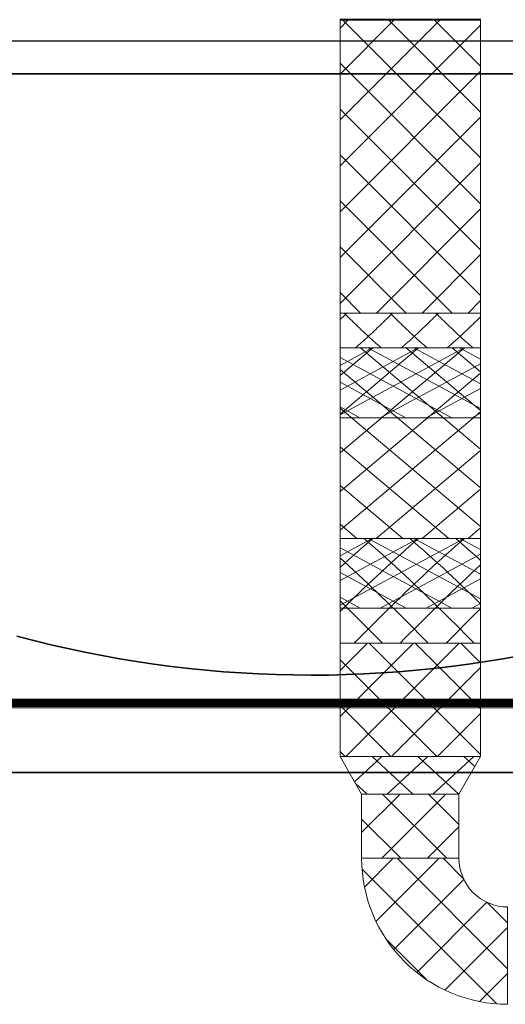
# Model space of a CAD drawing. Header units: metres. Extents: x 397.7 to 427.5, y 12.8 to 28.3.
# Tile 6 of 16: x 411.3 to 413.5, y 19.9 to 24.4. Entities that reach past the tile are written whole.
import ezdxf

# ---------------------------------------------------------------- set-up
doc = ezdxf.new("R2010")
doc.units = ezdxf.units.M
doc.layers.add('01_SUELOS', color=7, linetype='Continuous', lineweight=25, true_color=0x007f00)
for name, color, linetype, lineweight in [('A-FLOR-HRAL-OTLN', 7, 'Continuous', 18), ('A-WALL-____-MCUT', 7, 'Continuous', 25), ('A-WALL-____-OTLN', 7, 'Continuous', 25), ('M-HVAC-DUCT-OTLN', 7, 'Continuous', 18)]:
    doc.layers.add(name, color=color, linetype=linetype, lineweight=lineweight)
pattern_1 = [(45, (0, 0), (-0.106066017, 0.106066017), []), (135, (0, 0), (-0.106066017, -0.106066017), [])]

# ---------------------------------------------------------------- blocks, each defined once
blk = doc.blocks.new('Family - Forjat P5-151942-09_CLI_AIRE_PSC')
at = {"layer": '01_SUELOS', "color": 9, "true_color": 0xaad4aa}
for p, q in [((11.4518, 11.0488), (17.1918, 11.0488)), ((17.1918, 11.0488), (11.4518, 11.0488)), ((13.0725, 8.4286), (12.9942, 8.4491)), ((12.9942, 8.4491), (13.0725, 8.4286)), ((13.1512, 8.4093), (13.0725, 8.4286)), ((13.0725, 8.4286), (13.1512, 8.4093)), ((13.2302, 8.3913), (13.1512, 8.4093)), ((13.1512, 8.4093), (13.2302, 8.3913)), ((13.3094, 8.3745), (13.2302, 8.3913)), ((13.2302, 8.3913), (13.3094, 8.3745)), ((13.3889, 8.3589), (13.3094, 8.3745)), ((13.3094, 8.3745), (13.3889, 8.3589)), ((13.4687, 8.3445), (13.3889, 8.3589)), ((13.3889, 8.3589), (13.4687, 8.3445)), ((13.5486, 8.3314), (13.4687, 8.3445)), ((13.4687, 8.3445), (13.5486, 8.3314)), ((13.6287, 8.3195), (13.5486, 8.3314)), ((13.5486, 8.3314), (13.6287, 8.3195)), ((15.1623, 8.331), (15.0822, 8.3192)), ((15.0822, 8.3192), (15.1623, 8.331)), ((15.2423, 8.3441), (15.1623, 8.331)), ((15.1623, 8.331), (15.2423, 8.3441)), ((15.322, 8.3585), (15.2423, 8.3441)), ((15.2423, 8.3441), (15.322, 8.3585)), ((13.709, 8.3089), (13.6287, 8.3195)), ((13.6287, 8.3195), (13.709, 8.3089)), ((13.7895, 8.2995), (13.709, 8.3089)), ((13.709, 8.3089), (13.7895, 8.2995)), ((13.8701, 8.2913), (13.7895, 8.2995)), ((13.7895, 8.2995), (13.8701, 8.2913)), ((13.9508, 8.2844), (13.8701, 8.2913)), ((13.8701, 8.2913), (13.9508, 8.2844)), ((14.8408, 8.2911), (14.7601, 8.2842)), ((14.7601, 8.2842), (14.8408, 8.2911)), ((14.9214, 8.2992), (14.8408, 8.2911)), ((14.8408, 8.2911), (14.9214, 8.2992)), ((15.0019, 8.3086), (14.9214, 8.2992)), ((14.9214, 8.2992), (15.0019, 8.3086)), ((15.0822, 8.3192), (15.0019, 8.3086)), ((15.0019, 8.3086), (15.0822, 8.3192)), ((14.0316, 8.2787), (13.9508, 8.2844)), ((13.9508, 8.2844), (14.0316, 8.2787)), ((14.1125, 8.2743), (14.0316, 8.2787)), ((14.0316, 8.2787), (14.1125, 8.2743)), ((14.1935, 8.2712), (14.1125, 8.2743)), ((14.1125, 8.2743), (14.1935, 8.2712)), ((14.2744, 8.2693), (14.1935, 8.2712)), ((14.1935, 8.2712), (14.2744, 8.2693)), ((14.3554, 8.2686), (14.2744, 8.2693)), ((14.2744, 8.2693), (14.3554, 8.2686)), ((14.4365, 8.2692), (14.3554, 8.2686)), ((14.3554, 8.2686), (14.4365, 8.2692)), ((14.5174, 8.2711), (14.4365, 8.2692)), ((14.4365, 8.2692), (14.5174, 8.2711)), ((14.5984, 8.2742), (14.5174, 8.2711)), ((14.5174, 8.2711), (14.5984, 8.2742)), ((14.6793, 8.2786), (14.5984, 8.2742)), ((14.5984, 8.2742), (14.6793, 8.2786)), ((14.7601, 8.2842), (14.6793, 8.2786)), ((14.6793, 8.2786), (14.7601, 8.2842))]:
    blk.add_line(p, q, dxfattribs=at)
blk = doc.blocks.new('Family - Mur PSC-156057-09_CLI_AIRE_PSC')
at = {"layer": 'A-WALL-____-MCUT', "color": 253, "true_color": 0xaaaaaa}
for p, q in [((5.742, 0.15), (0, 0.15)), ((0, 0.15), (0, 0)), ((5.742, 0), (5.742, 0.15)), ((0, 0), (5.742, 0))]:
    blk.add_line(p, q, dxfattribs=at)
at = {"layer": 'A-WALL-____-OTLN', "color": 253, "true_color": 0xaaaaaa}
for p, q in [((5.742, 0.15), (0, 0.15)), ((0, 0.15), (0, 0)), ((5.742, 0), (5.742, 0.15)), ((0, 0), (5.742, 0))]:
    blk.add_line(p, q, dxfattribs=at)
at = {"layer": 'A-WALL-____-OTLN', "color": 253, "lineweight": 18, "true_color": 0xaaaaaa}
blk.add_line((-0.01, 0), (5.742, 0), dxfattribs=at)
blk = doc.blocks.new('Family - Paviment PSC-156093-09_CLI_AIRE_PSC')
at = {"layer": '01_SUELOS', "color": 9, "true_color": 0xaad4aa}
for p, q in [((17.508, 7.6797), (11.4559, 7.6797)), ((11.4559, 7.6797), (17.508, 7.6797))]:
    blk.add_line(p, q, dxfattribs=at)
blk = doc.blocks.new('Family - Baranna PSC exterior-156106-09_CLI_AIRE_PSC')
at = {"layer": 'A-FLOR-HRAL-OTLN', "color": 253, "true_color": 0xaaaaaa}
for p, q in [((0, 0.0346), (0, 0.04)), ((0, 0.04), (0, 0.0346)), ((5.742, 0.04), (0, 0.04)), ((5.742, 0.04), (0, 0.04)), ((0, 0.0254), (0, 0.0346)), ((0, 0.0346), (0, 0.0254)), ((5.742, 0.0346), (0, 0.0346)), ((5.742, 0.0346), (0, 0.0346)), ((0, 0.0273), (0, 0.03)), ((0, 0.03), (0, 0.0273)), ((0.371, 0.03), (0, 0.03)), ((0.371, 0.03), (0, 0.03)), ((0, 0.0227), (0, 0.0273)), ((0, 0.0273), (0, 0.0227)), ((0.371, 0.0273), (0, 0.0273)), ((0.371, 0.0273), (0, 0.0273)), ((0, 0.0146), (0, 0.0254)), ((0, 0.0254), (0, 0.0146)), ((5.742, 0.0254), (0, 0.0254)), ((5.742, 0.0254), (0, 0.0254)), ((0, 0.0173), (0, 0.0227)), ((0, 0.0227), (0, 0.0173)), ((0.371, 0.0227), (0, 0.0227)), ((0.371, 0.0227), (0, 0.0227)), ((0, 0.0127), (0, 0.0173)), ((0, 0.0173), (0, 0.0127)), ((0.371, 0.0173), (0, 0.0173)), ((0.371, 0.0173), (0, 0.0173)), ((0, 0.0054), (0, 0.0146)), ((0, 0.0146), (0, 0.0054)), ((5.742, 0.0146), (0, 0.0146)), ((5.742, 0.0146), (0, 0.0146)), ((0, 0.01), (0, 0.0127)), ((0, 0.0127), (0, 0.01)), ((0.371, 0.0127), (0, 0.0127)), ((0.371, 0.0127), (0, 0.0127)), ((0, 0.01), (0.371, 0.01)), ((0.371, 0.01), (0, 0.01)), ((0, 0), (0, 0.0054)), ((0, 0.0054), (0, 0)), ((5.742, 0.0054), (0, 0.0054)), ((5.742, 0.0054), (0, 0.0054)), ((0, 0), (5.742, 0)), ((0.361, 0.0227), (0.3637, 0.0273)), ((0.3637, 0.0273), (0.361, 0.0227)), ((0.361, 0.0173), (0.361, 0.0227)), ((0.361, 0.0227), (0.361, 0.0173)), ((0.3637, 0.0127), (0.361, 0.0173)), ((0.361, 0.0173), (0.3637, 0.0127)), ((0.3637, 0.0273), (0.3683, 0.03)), ((0.3683, 0.03), (0.3637, 0.0273)), ((0.3683, 0.01), (0.3637, 0.0127)), ((0.3637, 0.0127), (0.3683, 0.01)), ((0.3683, 0.03), (0.3737, 0.03)), ((0.3737, 0.03), (0.3683, 0.03)), ((0.3737, 0.01), (0.3683, 0.01)), ((0.3683, 0.01), (0.3737, 0.01)), ((0.371, 0.0273), (0.371, 0.03)), ((0.371, 0.03), (0.371, 0.0273)), ((0.371, 0.0273), (0.371, 0.03)), ((0.371, 0.03), (0.371, 0.0273)), ((1.371, 0.03), (0.371, 0.03)), ((1.371, 0.03), (0.371, 0.03)), ((0.371, 0.0227), (0.371, 0.0273)), ((0.371, 0.0273), (0.371, 0.0227)), ((0.371, 0.0227), (0.371, 0.0273)), ((0.371, 0.0273), (0.371, 0.0227)), ((1.371, 0.0273), (0.371, 0.0273)), ((1.371, 0.0273), (0.371, 0.0273)), ((0.371, 0.0173), (0.371, 0.0227)), ((0.371, 0.0227), (0.371, 0.0173)), ((0.371, 0.0173), (0.371, 0.0227)), ((0.371, 0.0227), (0.371, 0.0173)), ((1.371, 0.0227), (0.371, 0.0227)), ((1.371, 0.0227), (0.371, 0.0227)), ((0.371, 0.0127), (0.371, 0.0173)), ((0.371, 0.0173), (0.371, 0.0127)), ((0.371, 0.0127), (0.371, 0.0173)), ((0.371, 0.0173), (0.371, 0.0127)), ((1.371, 0.0173), (0.371, 0.0173)), ((1.371, 0.0173), (0.371, 0.0173)), ((0.371, 0.0127), (0.371, 0.01)), ((0.371, 0.01), (0.371, 0.0127)), ((0.371, 0.01), (0.371, 0.0127)), ((0.371, 0.0127), (0.371, 0.01)), ((1.371, 0.0127), (0.371, 0.0127)), ((1.371, 0.0127), (0.371, 0.0127)), ((0.371, 0.01), (1.371, 0.01)), ((1.371, 0.01), (0.371, 0.01)), ((0.3737, 0.03), (0.3783, 0.0273)), ((0.3783, 0.0273), (0.3737, 0.03)), ((0.3783, 0.0127), (0.3737, 0.01)), ((0.3737, 0.01), (0.3783, 0.0127)), ((0.3783, 0.0273), (0.381, 0.0227)), ((0.381, 0.0227), (0.3783, 0.0273)), ((0.381, 0.0173), (0.3783, 0.0127)), ((0.3783, 0.0127), (0.381, 0.0173)), ((0.381, 0.0227), (0.381, 0.0173)), ((0.381, 0.0173), (0.381, 0.0227)), ((1.361, 0.0227), (1.3637, 0.0273)), ((1.3637, 0.0273), (1.361, 0.0227)), ((1.361, 0.0173), (1.361, 0.0227)), ((1.361, 0.0227), (1.361, 0.0173)), ((1.3637, 0.0127), (1.361, 0.0173)), ((1.361, 0.0173), (1.3637, 0.0127)), ((1.3637, 0.0273), (1.3683, 0.03)), ((1.3683, 0.03), (1.3637, 0.0273)), ((1.3683, 0.01), (1.3637, 0.0127)), ((1.3637, 0.0127), (1.3683, 0.01)), ((1.3683, 0.03), (1.3737, 0.03)), ((1.3737, 0.03), (1.3683, 0.03)), ((1.3737, 0.01), (1.3683, 0.01)), ((1.3683, 0.01), (1.3737, 0.01)), ((1.371, 0.0273), (1.371, 0.03)), ((1.371, 0.03), (1.371, 0.0273)), ((2.371, 0.03), (1.371, 0.03)), ((2.371, 0.03), (1.371, 0.03)), ((1.371, 0.0273), (1.371, 0.03)), ((1.371, 0.03), (1.371, 0.0273)), ((1.371, 0.0227), (1.371, 0.0273)), ((1.371, 0.0273), (1.371, 0.0227)), ((2.371, 0.0273), (1.371, 0.0273)), ((2.371, 0.0273), (1.371, 0.0273)), ((1.371, 0.0227), (1.371, 0.0273)), ((1.371, 0.0273), (1.371, 0.0227)), ((1.371, 0.0173), (1.371, 0.0227)), ((1.371, 0.0227), (1.371, 0.0173)), ((2.371, 0.0227), (1.371, 0.0227)), ((2.371, 0.0227), (1.371, 0.0227)), ((1.371, 0.0173), (1.371, 0.0227)), ((1.371, 0.0227), (1.371, 0.0173)), ((1.371, 0.0127), (1.371, 0.0173)), ((1.371, 0.0173), (1.371, 0.0127)), ((2.371, 0.0173), (1.371, 0.0173)), ((2.371, 0.0173), (1.371, 0.0173)), ((1.371, 0.0127), (1.371, 0.0173)), ((1.371, 0.0173), (1.371, 0.0127)), ((1.371, 0.01), (1.371, 0.0127)), ((1.371, 0.0127), (1.371, 0.01)), ((2.371, 0.0127), (1.371, 0.0127)), ((2.371, 0.0127), (1.371, 0.0127)), ((1.371, 0.0127), (1.371, 0.01)), ((1.371, 0.01), (1.371, 0.0127)), ((1.371, 0.01), (2.371, 0.01)), ((2.371, 0.01), (1.371, 0.01)), ((1.3737, 0.03), (1.3783, 0.0273)), ((1.3783, 0.0273), (1.3737, 0.03)), ((1.3783, 0.0127), (1.3737, 0.01)), ((1.3737, 0.01), (1.3783, 0.0127)), ((1.3783, 0.0273), (1.381, 0.0227)), ((1.381, 0.0227), (1.3783, 0.0273)), ((1.381, 0.0173), (1.3783, 0.0127)), ((1.3783, 0.0127), (1.381, 0.0173)), ((1.381, 0.0227), (1.381, 0.0173)), ((1.381, 0.0173), (1.381, 0.0227)), ((2.361, 0.0227), (2.3637, 0.0273)), ((2.3637, 0.0273), (2.361, 0.0227)), ((2.361, 0.0173), (2.361, 0.0227)), ((2.361, 0.0227), (2.361, 0.0173)), ((2.3637, 0.0127), (2.361, 0.0173)), ((2.361, 0.0173), (2.3637, 0.0127)), ((2.3637, 0.0273), (2.3683, 0.03)), ((2.3683, 0.03), (2.3637, 0.0273)), ((2.3683, 0.01), (2.3637, 0.0127)), ((2.3637, 0.0127), (2.3683, 0.01)), ((2.3683, 0.03), (2.3737, 0.03)), ((2.3737, 0.03), (2.3683, 0.03)), ((2.3737, 0.01), (2.3683, 0.01)), ((2.3683, 0.01), (2.3737, 0.01)), ((2.371, 0.0273), (2.371, 0.03)), ((2.371, 0.03), (2.371, 0.0273)), ((3.371, 0.03), (2.371, 0.03)), ((3.371, 0.03), (2.371, 0.03)), ((2.371, 0.0273), (2.371, 0.03)), ((2.371, 0.03), (2.371, 0.0273)), ((2.371, 0.0227), (2.371, 0.0273)), ((2.371, 0.0273), (2.371, 0.0227)), ((3.371, 0.0273), (2.371, 0.0273)), ((3.371, 0.0273), (2.371, 0.0273)), ((2.371, 0.0227), (2.371, 0.0273)), ((2.371, 0.0273), (2.371, 0.0227)), ((2.371, 0.0173), (2.371, 0.0227)), ((2.371, 0.0227), (2.371, 0.0173)), ((3.371, 0.0227), (2.371, 0.0227)), ((3.371, 0.0227), (2.371, 0.0227)), ((2.371, 0.0173), (2.371, 0.0227)), ((2.371, 0.0227), (2.371, 0.0173)), ((2.371, 0.0127), (2.371, 0.0173)), ((2.371, 0.0173), (2.371, 0.0127)), ((3.371, 0.0173), (2.371, 0.0173)), ((3.371, 0.0173), (2.371, 0.0173)), ((2.371, 0.0127), (2.371, 0.0173)), ((2.371, 0.0173), (2.371, 0.0127)), ((2.371, 0.01), (2.371, 0.0127)), ((2.371, 0.0127), (2.371, 0.01)), ((3.371, 0.0127), (2.371, 0.0127)), ((3.371, 0.0127), (2.371, 0.0127)), ((2.371, 0.0127), (2.371, 0.01)), ((2.371, 0.01), (2.371, 0.0127)), ((2.371, 0.01), (3.371, 0.01)), ((3.371, 0.01), (2.371, 0.01)), ((2.3737, 0.03), (2.3783, 0.0273)), ((2.3783, 0.0273), (2.3737, 0.03)), ((2.3783, 0.0127), (2.3737, 0.01)), ((2.3737, 0.01), (2.3783, 0.0127)), ((2.3783, 0.0273), (2.381, 0.0227)), ((2.381, 0.0227), (2.3783, 0.0273)), ((2.381, 0.0173), (2.3783, 0.0127)), ((2.3783, 0.0127), (2.381, 0.0173)), ((2.381, 0.0227), (2.381, 0.0173)), ((2.381, 0.0173), (2.381, 0.0227)), ((3.361, 0.0227), (3.3637, 0.0273)), ((3.3637, 0.0273), (3.361, 0.0227)), ((3.361, 0.0173), (3.361, 0.0227)), ((3.361, 0.0227), (3.361, 0.0173)), ((3.3637, 0.0127), (3.361, 0.0173)), ((3.361, 0.0173), (3.3637, 0.0127)), ((3.3637, 0.0273), (3.3683, 0.03)), ((3.3683, 0.03), (3.3637, 0.0273)), ((3.3683, 0.01), (3.3637, 0.0127)), ((3.3637, 0.0127), (3.3683, 0.01)), ((3.3683, 0.03), (3.3737, 0.03)), ((3.3737, 0.03), (3.3683, 0.03)), ((3.3737, 0.01), (3.3683, 0.01)), ((3.3683, 0.01), (3.3737, 0.01)), ((3.371, 0.0273), (3.371, 0.03)), ((3.371, 0.03), (3.371, 0.0273)), ((4.371, 0.03), (3.371, 0.03)), ((4.371, 0.03), (3.371, 0.03)), ((3.371, 0.0273), (3.371, 0.03)), ((3.371, 0.03), (3.371, 0.0273)), ((3.371, 0.0227), (3.371, 0.0273)), ((3.371, 0.0273), (3.371, 0.0227)), ((4.371, 0.0273), (3.371, 0.0273)), ((4.371, 0.0273), (3.371, 0.0273)), ((3.371, 0.0227), (3.371, 0.0273)), ((3.371, 0.0273), (3.371, 0.0227)), ((3.371, 0.0173), (3.371, 0.0227)), ((3.371, 0.0227), (3.371, 0.0173)), ((4.371, 0.0227), (3.371, 0.0227)), ((4.371, 0.0227), (3.371, 0.0227)), ((3.371, 0.0173), (3.371, 0.0227)), ((3.371, 0.0227), (3.371, 0.0173)), ((3.371, 0.0127), (3.371, 0.0173)), ((3.371, 0.0173), (3.371, 0.0127)), ((4.371, 0.0173), (3.371, 0.0173)), ((4.371, 0.0173), (3.371, 0.0173)), ((3.371, 0.0127), (3.371, 0.0173)), ((3.371, 0.0173), (3.371, 0.0127)), ((3.371, 0.01), (3.371, 0.0127)), ((3.371, 0.0127), (3.371, 0.01)), ((4.371, 0.0127), (3.371, 0.0127)), ((4.371, 0.0127), (3.371, 0.0127)), ((3.371, 0.0127), (3.371, 0.01)), ((3.371, 0.01), (3.371, 0.0127)), ((3.371, 0.01), (4.371, 0.01)), ((4.371, 0.01), (3.371, 0.01)), ((3.3737, 0.03), (3.3783, 0.0273)), ((3.3783, 0.0273), (3.3737, 0.03)), ((3.3783, 0.0127), (3.3737, 0.01)), ((3.3737, 0.01), (3.3783, 0.0127)), ((3.3783, 0.0273), (3.381, 0.0227)), ((3.381, 0.0227), (3.3783, 0.0273)), ((3.381, 0.0173), (3.3783, 0.0127)), ((3.3783, 0.0127), (3.381, 0.0173)), ((3.381, 0.0227), (3.381, 0.0173)), ((3.381, 0.0173), (3.381, 0.0227)), ((4.361, 0.0227), (4.3637, 0.0273)), ((4.3637, 0.0273), (4.361, 0.0227)), ((4.361, 0.0173), (4.361, 0.0227)), ((4.361, 0.0227), (4.361, 0.0173)), ((4.3637, 0.0127), (4.361, 0.0173)), ((4.361, 0.0173), (4.3637, 0.0127)), ((4.3637, 0.0273), (4.3683, 0.03)), ((4.3683, 0.03), (4.3637, 0.0273)), ((4.3683, 0.01), (4.3637, 0.0127)), ((4.3637, 0.0127), (4.3683, 0.01)), ((4.3683, 0.03), (4.3737, 0.03)), ((4.3737, 0.03), (4.3683, 0.03)), ((4.3737, 0.01), (4.3683, 0.01)), ((4.3683, 0.01), (4.3737, 0.01)), ((4.371, 0.0273), (4.371, 0.03)), ((4.371, 0.03), (4.371, 0.0273)), ((4.371, 0.0273), (4.371, 0.03)), ((4.371, 0.03), (4.371, 0.0273)), ((5.371, 0.03), (4.371, 0.03)), ((5.371, 0.03), (4.371, 0.03)), ((4.371, 0.0227), (4.371, 0.0273)), ((4.371, 0.0273), (4.371, 0.0227)), ((4.371, 0.0227), (4.371, 0.0273)), ((4.371, 0.0273), (4.371, 0.0227)), ((5.371, 0.0273), (4.371, 0.0273)), ((5.371, 0.0273), (4.371, 0.0273)), ((4.371, 0.0173), (4.371, 0.0227)), ((4.371, 0.0227), (4.371, 0.0173)), ((4.371, 0.0173), (4.371, 0.0227)), ((4.371, 0.0227), (4.371, 0.0173)), ((5.371, 0.0227), (4.371, 0.0227)), ((5.371, 0.0227), (4.371, 0.0227)), ((4.371, 0.0127), (4.371, 0.0173)), ((4.371, 0.0173), (4.371, 0.0127)), ((4.371, 0.0127), (4.371, 0.0173)), ((4.371, 0.0173), (4.371, 0.0127)), ((5.371, 0.0173), (4.371, 0.0173)), ((5.371, 0.0173), (4.371, 0.0173)), ((4.371, 0.0127), (4.371, 0.01)), ((4.371, 0.01), (4.371, 0.0127)), ((4.371, 0.01), (4.371, 0.0127)), ((4.371, 0.0127), (4.371, 0.01)), ((5.371, 0.0127), (4.371, 0.0127)), ((5.371, 0.0127), (4.371, 0.0127)), ((4.371, 0.01), (5.371, 0.01)), ((5.371, 0.01), (4.371, 0.01)), ((4.3737, 0.03), (4.3783, 0.0273)), ((4.3783, 0.0273), (4.3737, 0.03)), ((4.3783, 0.0127), (4.3737, 0.01)), ((4.3737, 0.01), (4.3783, 0.0127)), ((4.3783, 0.0273), (4.381, 0.0227)), ((4.381, 0.0227), (4.3783, 0.0273)), ((4.381, 0.0173), (4.3783, 0.0127)), ((4.3783, 0.0127), (4.381, 0.0173)), ((4.381, 0.0227), (4.381, 0.0173)), ((4.381, 0.0173), (4.381, 0.0227)), ((5.361, 0.0227), (5.3637, 0.0273)), ((5.3637, 0.0273), (5.361, 0.0227)), ((5.361, 0.0173), (5.361, 0.0227)), ((5.361, 0.0227), (5.361, 0.0173)), ((5.3637, 0.0127), (5.361, 0.0173)), ((5.361, 0.0173), (5.3637, 0.0127)), ((5.3637, 0.0273), (5.3683, 0.03)), ((5.3683, 0.03), (5.3637, 0.0273)), ((5.3683, 0.01), (5.3637, 0.0127)), ((5.3637, 0.0127), (5.3683, 0.01)), ((5.3683, 0.03), (5.3737, 0.03)), ((5.3737, 0.03), (5.3683, 0.03)), ((5.3737, 0.01), (5.3683, 0.01)), ((5.3683, 0.01), (5.3737, 0.01)), ((5.371, 0.0273), (5.371, 0.03)), ((5.371, 0.03), (5.371, 0.0273)), ((5.742, 0.03), (5.371, 0.03)), ((5.742, 0.03), (5.371, 0.03)), ((5.371, 0.0273), (5.371, 0.03)), ((5.371, 0.03), (5.371, 0.0273)), ((5.371, 0.0227), (5.371, 0.0273)), ((5.371, 0.0273), (5.371, 0.0227)), ((5.742, 0.0273), (5.371, 0.0273)), ((5.742, 0.0273), (5.371, 0.0273)), ((5.371, 0.0227), (5.371, 0.0273)), ((5.371, 0.0273), (5.371, 0.0227)), ((5.371, 0.0173), (5.371, 0.0227)), ((5.371, 0.0227), (5.371, 0.0173)), ((5.742, 0.0227), (5.371, 0.0227)), ((5.742, 0.0227), (5.371, 0.0227)), ((5.371, 0.0173), (5.371, 0.0227)), ((5.371, 0.0227), (5.371, 0.0173)), ((5.371, 0.0127), (5.371, 0.0173)), ((5.371, 0.0173), (5.371, 0.0127)), ((5.742, 0.0173), (5.371, 0.0173)), ((5.742, 0.0173), (5.371, 0.0173)), ((5.371, 0.0127), (5.371, 0.0173)), ((5.371, 0.0173), (5.371, 0.0127)), ((5.371, 0.01), (5.371, 0.0127)), ((5.371, 0.0127), (5.371, 0.01)), ((5.742, 0.0127), (5.371, 0.0127)), ((5.742, 0.0127), (5.371, 0.0127)), ((5.371, 0.0127), (5.371, 0.01)), ((5.371, 0.01), (5.371, 0.0127)), ((5.371, 0.01), (5.742, 0.01)), ((5.742, 0.01), (5.371, 0.01)), ((5.3737, 0.03), (5.3783, 0.0273)), ((5.3783, 0.0273), (5.3737, 0.03)), ((5.3783, 0.0127), (5.3737, 0.01)), ((5.3737, 0.01), (5.3783, 0.0127)), ((5.3783, 0.0273), (5.381, 0.0227)), ((5.381, 0.0227), (5.3783, 0.0273)), ((5.381, 0.0173), (5.3783, 0.0127)), ((5.3783, 0.0127), (5.381, 0.0173)), ((5.381, 0.0227), (5.381, 0.0173)), ((5.381, 0.0173), (5.381, 0.0227)), ((5.742, 0.0346), (5.742, 0.04)), ((5.742, 0.04), (5.742, 0.0346)), ((5.742, 0.0254), (5.742, 0.0346)), ((5.742, 0.0346), (5.742, 0.0254)), ((5.742, 0.0273), (5.742, 0.03)), ((5.742, 0.03), (5.742, 0.0273)), ((5.742, 0.0227), (5.742, 0.0273)), ((5.742, 0.0273), (5.742, 0.0227)), ((5.742, 0.0146), (5.742, 0.0254)), ((5.742, 0.0254), (5.742, 0.0146)), ((5.742, 0.0173), (5.742, 0.0227)), ((5.742, 0.0227), (5.742, 0.0173)), ((5.742, 0.0127), (5.742, 0.0173)), ((5.742, 0.0173), (5.742, 0.0127)), ((5.742, 0.0054), (5.742, 0.0146)), ((5.742, 0.0146), (5.742, 0.0054)), ((5.742, 0.0127), (5.742, 0.01)), ((5.742, 0.01), (5.742, 0.0127)), ((5.742, 0.0054), (5.742, 0)), ((5.742, 0), (5.742, 0.0054)), ((5.742, 0), (0, 0))]:
    blk.add_line(p, q, dxfattribs=at)
blk = doc.blocks.new('LONDR55-XX_ZZ-ARQ-CAA-M3D-Londres55_ifc-1-09_CLI_AIRE_PSC')
at = {"layer": '01_SUELOS', "color": 253, "lineweight": 18, "true_color": 0xaaaaaa}
for name, p in [('Family - Forjat P5-151942-09_CLI_AIRE_PSC', (398.2952, 13.1106)), ('Family - Paviment PSC-156093-09_CLI_AIRE_PSC', (398.1289, 13.249))]:
    blk.add_blockref(name, p, dxfattribs=at)
at = {"layer": 'A-FLOR-HRAL-OTLN', "color": 253, "lineweight": 18, "true_color": 0xaaaaaa}
blk.add_blockref('Family - Baranna PSC exterior-156106-09_CLI_AIRE_PSC', (409.7449, 21.2287), dxfattribs=at)
at = {"layer": 'A-WALL-____-OTLN', "color": 253, "lineweight": 18, "true_color": 0xaaaaaa}
blk.add_blockref('Family - Mur PSC-156057-09_CLI_AIRE_PSC', (409.7449, 24.1596), dxfattribs=at)
blk = doc.blocks.new('M_Codo rectangular - Radio - 1 W-V10-09_CLI_AIRE_PSC')
at = {"layer": 'M-HVAC-DUCT-OTLN', "true_color": 0xff0000}
h = blk.add_hatch(dxfattribs=at)
h.set_pattern_fill('FP_16', color=1, style=0, pattern_type=2)
h.set_pattern_definition([(135, (20.082, -413.109), (-0.106066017, -0.106066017), []), (225, (20.082, -413.109), (0.106066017, -0.106066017), [])])
h.paths.add_polyline_path([(0.225, 0.45), (-0.225, 0.45), (-0.2306, 0.3999), (-0.2473, 0.3524), (-0.2741, 0.3097), (-0.3097, 0.2741), (-0.3524, 0.2473), (-0.3999, 0.2306), (-0.45, 0.225), (-0.45, -0.225), (-0.3619, -0.2192), (-0.2753, -0.202), (-0.1917, -0.1736), (-0.1125, -0.1346), (-0.0391, -0.0855), (0.0273, -0.0273), (0.0855, 0.0391), (0.1346, 0.1125), (0.1736, 0.1917), (0.202, 0.2753), (0.2192, 0.3619)])
at = {"layer": 'M-HVAC-DUCT-OTLN', "color": 1, "true_color": 0xff0000}
for p, q in [((-0.225, 0.45), (0.225, 0.45)), ((0.225, 0.45), (-0.225, 0.45)), ((-0.45, 0.225), (-0.45, -0.225)), ((-0.45, -0.225), (-0.45, 0.225))]:
    blk.add_line(p, q, dxfattribs=at)
for radius in [0.225, 0.225, 0.675, 0.675]:
    blk.add_arc((-0.45, 0.45), radius, 270, 0, dxfattribs=at)
blk = doc.blocks.new('ZYR_15_03 Unió Rect Conducte - ZYR_15_03 Unió Rect Conducte-807518-09_CLI_AIRE_PSC')
at = {"layer": 'M-HVAC-DUCT-OTLN', "true_color": 0xff0000}
h = blk.add_hatch(dxfattribs=at)
h.set_pattern_fill('FP_17', color=1, style=0, pattern_type=2)
h.set_pattern_definition([(45, (-413.109, -24.409), (-0.106066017, 0.106066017), []), (135, (-413.109, -24.409), (-0.106066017, -0.106066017), [])])
h.paths.add_polyline_path([(-0.325, -0.0025), (0.325, -0.0025), (0.325, 0.0025), (-0.325, 0.0025)])
at = {"layer": 'M-HVAC-DUCT-OTLN', "color": 1, "true_color": 0xff0000}
for p, q in [((0.325, 0.0025), (-0.325, 0.0025)), ((-0.325, 0.0025), (0.325, 0.0025)), ((-0.325, 0.0025), (-0.325, -0.0025)), ((-0.325, 0.0025), (-0.325, -0.0025)), ((0.325, -0.0025), (0.325, 0.0025)), ((0.325, 0.0025), (0.325, -0.0025)), ((0.325, -0.0025), (-0.325, -0.0025)), ((-0.325, -0.0025), (0.325, -0.0025))]:
    blk.add_line(p, q, dxfattribs=at)
blk = doc.blocks.new('M_Transición rectangular - Ángulo - 60 grados-807514-09_CLI_AIRE_PSC')
at = {"layer": 'M-HVAC-DUCT-OTLN', "true_color": 0xff0000}
h = blk.add_hatch(dxfattribs=at)
h.set_pattern_fill('FP_18', color=1, style=0, pattern_type=2)
h.set_pattern_definition([(312.541, (-16.2, 413.109), (0.09733503, 0.106067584), []), (47.459, (-16.2, 413.109), (-0.09733503, 0.106067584), [])])
h.paths.add_polyline_path([(0, 0.225), (0, -0.225), (0.1732, -0.325), (0.1732, 0.325)])
at = {"layer": 'M-HVAC-DUCT-OTLN', "color": 1, "true_color": 0xff0000}
for p, q in [((0, 0.225), (0.1732, 0.325)), ((0, 0.225), (0.1732, 0.325)), ((0.1732, -0.325), (0.1732, 0.325)), ((0.1732, 0.325), (0.1732, -0.325)), ((0, 0.225), (0, -0.225)), ((0, -0.225), (0, 0.225)), ((0, -0.225), (0.1732, -0.325)), ((0.1732, -0.325), (0, -0.225))]:
    blk.add_line(p, q, dxfattribs=at)
blk = doc.blocks.new('FP_11-09_CLI_AIRE_PSC')
at = {"layer": 'M-HVAC-DUCT-OTLN', "color": 1, "true_color": 0xff0808}
for p, q in [((412.8932, 22.0119), (412.9145, 21.9938)), ((412.915, 21.9933), (412.8932, 21.9745)), ((412.9145, 21.9938), (412.9358, 21.9754)), ((412.9368, 22.0119), (412.915, 21.9933)), ((413.1053, 22.0119), (413.1272, 21.9932)), ((413.1275, 21.9936), (413.106, 21.9751)), ((413.1272, 21.9932), (413.1491, 21.9743)), ((413.149, 22.0119), (413.1275, 21.9936)), ((413.3175, 22.0119), (413.3369, 21.9954)), ((413.3398, 21.9938), (413.3185, 21.9754)), ((413.3369, 21.9954), (413.3563, 21.9787)), ((413.3611, 22.0119), (413.3398, 21.9938)), ((412.8713, 21.9554), (412.8495, 21.936)), ((412.8932, 21.9745), (412.8713, 21.9554)), ((412.9358, 21.9754), (412.9571, 21.9568)), ((412.9571, 21.9568), (412.9784, 21.938)), ((413.0845, 21.9563), (413.0631, 21.9373)), ((413.106, 21.9751), (413.0845, 21.9563)), ((413.1491, 21.9743), (413.1711, 21.9552)), ((413.1711, 21.9552), (413.193, 21.9358)), ((413.2972, 21.9568), (413.2759, 21.938)), ((413.3185, 21.9754), (413.2972, 21.9568)), ((413.3563, 21.9787), (413.3757, 21.9617)), ((413.3757, 21.9617), (413.3951, 21.9446)), ((413.3951, 21.9446), (413.4146, 21.9273)), ((412.784, 21.9221), (412.8055, 21.9026)), ((412.8058, 21.8966), (412.784, 21.8766)), ((412.8055, 21.9026), (412.8269, 21.883)), ((412.8276, 21.9164), (412.8058, 21.8966)), ((412.8495, 21.936), (412.8276, 21.9164)), ((412.9784, 21.938), (412.9997, 21.9189)), ((413.0201, 21.8986), (412.9987, 21.8789)), ((412.9997, 21.9189), (413.021, 21.8996)), ((413.0416, 21.9181), (413.0201, 21.8986)), ((413.021, 21.8996), (413.0422, 21.8801)), ((413.0631, 21.9373), (413.0416, 21.9181)), ((413.193, 21.9358), (413.2149, 21.9161)), ((413.2333, 21.8996), (413.212, 21.8801)), ((413.2149, 21.9161), (413.2368, 21.8962)), ((413.2546, 21.9189), (413.2333, 21.8996)), ((413.2368, 21.8962), (413.2587, 21.8761)), ((413.2759, 21.938), (413.2546, 21.9189)), ((413.4146, 21.9273), (413.434, 21.9098)), ((412.8269, 21.883), (412.8484, 21.8631)), ((412.8484, 21.8631), (412.8699, 21.8431)), ((412.9772, 21.8591), (412.9557, 21.839)), ((412.9987, 21.8789), (412.9772, 21.8591)), ((413.0422, 21.8801), (413.0635, 21.8604)), ((413.0635, 21.8604), (413.0848, 21.8405)), ((413.1907, 21.8604), (413.1694, 21.8405)), ((413.212, 21.8801), (413.1907, 21.8604)), ((413.2587, 21.8761), (413.2806, 21.8558)), ((413.2806, 21.8558), (413.3025, 21.8353)), ((413.4121, 21.8689), (413.3902, 21.8486)), ((413.434, 21.8891), (413.4121, 21.8689)), ((412.8699, 21.8431), (412.8914, 21.8229)), ((412.8914, 21.8229), (412.9129, 21.8025)), ((412.9343, 21.8188), (412.9128, 21.7983)), ((412.9557, 21.839), (412.9343, 21.8188)), ((413.0848, 21.8405), (413.1061, 21.8204)), ((413.1061, 21.8204), (413.1274, 21.8002)), ((413.1481, 21.8204), (413.1268, 21.8002)), ((413.1694, 21.8405), (413.1481, 21.8204)), ((413.3025, 21.8353), (413.3244, 21.8146)), ((413.3244, 21.8146), (413.3463, 21.7937)), ((413.3465, 21.8073), (413.3246, 21.7864)), ((413.3684, 21.828), (413.3465, 21.8073)), ((413.3902, 21.8486), (413.3684, 21.828)), ((412.8913, 21.7778), (412.8699, 21.7571)), ((412.9128, 21.7983), (412.8913, 21.7778)), ((412.9129, 21.8025), (412.9343, 21.782)), ((412.9343, 21.782), (412.9558, 21.7613)), ((412.9558, 21.7613), (412.9773, 21.7404)), ((413.0843, 21.7593), (413.063, 21.7386)), ((413.1056, 21.7798), (413.0843, 21.7593)), ((413.1268, 21.8002), (413.1056, 21.7798)), ((413.1274, 21.8002), (413.1487, 21.7798)), ((413.1487, 21.7798), (413.17, 21.7593)), ((413.17, 21.7593), (413.1913, 21.7386)), ((413.3027, 21.7654), (413.2809, 21.7442)), ((413.3246, 21.7864), (413.3027, 21.7654)), ((413.3463, 21.7937), (413.3682, 21.7727)), ((413.3682, 21.7727), (413.3902, 21.7515)), ((412.784, 21.7221), (412.8058, 21.7008)), ((412.8269, 21.7153), (412.8054, 21.6942)), ((412.8484, 21.7362), (412.8269, 21.7153)), ((412.8699, 21.7571), (412.8484, 21.7362)), ((412.9773, 21.7404), (412.9988, 21.7195)), ((412.9988, 21.7195), (413.0203, 21.6984)), ((413.0417, 21.7178), (413.0204, 21.697)), ((413.063, 21.7386), (413.0417, 21.7178)), ((413.1913, 21.7386), (413.2126, 21.7178)), ((413.2126, 21.7178), (413.2339, 21.697)), ((413.259, 21.7229), (413.2371, 21.7015)), ((413.2809, 21.7442), (413.259, 21.7229)), ((413.3902, 21.7515), (413.4121, 21.7302)), ((413.4121, 21.7302), (413.434, 21.7088)), ((412.8054, 21.6942), (412.784, 21.6731)), ((412.8058, 21.7008), (412.8275, 21.6793)), ((412.8275, 21.6793), (412.8493, 21.6578)), ((412.9991, 21.676), (412.9778, 21.6549)), ((413.0204, 21.697), (412.9991, 21.676)), ((413.0203, 21.6984), (413.0417, 21.6773)), ((413.0417, 21.6773), (413.0632, 21.6561)), ((413.2153, 21.68), (413.1934, 21.6584)), ((413.2371, 21.7015), (413.2153, 21.68)), ((413.2339, 21.697), (413.2552, 21.676)), ((413.2552, 21.676), (413.2765, 21.6549)), ((413.434, 21.6865), (413.414, 21.6668)), ((412.8493, 21.6578), (412.8711, 21.6362)), ((412.8711, 21.6362), (412.8929, 21.6146)), ((412.9565, 21.6338), (412.9352, 21.6126)), ((412.9778, 21.6549), (412.9565, 21.6338)), ((413.0632, 21.6561), (413.0847, 21.6347)), ((413.0847, 21.6347), (413.1062, 21.6134)), ((413.1715, 21.6367), (413.1496, 21.6149)), ((413.1934, 21.6584), (413.1715, 21.6367)), ((413.2765, 21.6549), (413.2978, 21.6338)), ((413.2978, 21.6338), (413.3191, 21.6126)), ((413.3741, 21.6272), (413.3541, 21.6073)), ((413.3941, 21.647), (413.3741, 21.6272)), ((413.414, 21.6668), (413.3941, 21.647)), ((412.9139, 21.5914), (412.8926, 21.5701)), ((412.8929, 21.6146), (412.9146, 21.5928)), ((412.9352, 21.6126), (412.9139, 21.5914)), ((412.9146, 21.5928), (412.9364, 21.5711)), ((413.1278, 21.5931), (413.1059, 21.5713)), ((413.1062, 21.6134), (413.1277, 21.592)), ((413.1277, 21.592), (413.1492, 21.5705)), ((413.1496, 21.6149), (413.1278, 21.5931)), ((413.3342, 21.5874), (413.3142, 21.5675)), ((413.3191, 21.6126), (413.3404, 21.5914)), ((413.3541, 21.6073), (413.3342, 21.5874)), ((413.3404, 21.5914), (413.3617, 21.5701)), ((412.8713, 21.5488), (412.85, 21.5275)), ((412.8926, 21.5701), (412.8713, 21.5488)), ((412.9364, 21.5711), (412.9582, 21.5493)), ((412.9582, 21.5493), (412.98, 21.5275)), ((413.084, 21.5494), (413.0622, 21.5275)), ((413.1059, 21.5713), (413.084, 21.5494)), ((413.1492, 21.5705), (413.1706, 21.549)), ((413.1706, 21.549), (413.1921, 21.5275)), ((413.2942, 21.5475), (413.2743, 21.5275)), ((413.3142, 21.5675), (413.2942, 21.5475)), ((413.3617, 21.5701), (413.383, 21.5488)), ((413.383, 21.5488), (413.4043, 21.5275))]:
    blk.add_line(p, q, dxfattribs=at)
blk = doc.blocks.new('M_Codo rectangular - Radio - 1 W-807703-09_CLI_AIRE_PSC')
at = {"layer": 'M-HVAC-DUCT-OTLN', "color": 1, "true_color": 0xff0000}
for p, q in [((412.784, 21.6889), (412.784, 22.0116)), ((412.784, 22.0116), (413.434, 22.0116)), ((412.784, 21.5275), (412.784, 22.0116)), ((413.434, 22.0116), (413.434, 21.6889)), ((413.434, 21.5275), (413.434, 22.0116)), ((413.434, 21.6889), (412.784, 21.6889)), ((412.784, 21.6889), (412.784, 21.5275)), ((413.434, 21.5275), (413.434, 21.6889)), ((412.784, 21.5275), (413.434, 21.5275)), ((413.434, 21.5275), (412.784, 21.5275))]:
    blk.add_line(p, q, dxfattribs=at)
blk.add_blockref('FP_11-09_CLI_AIRE_PSC', (0, 0), dxfattribs=at)
blk = doc.blocks.new('FP_13-09_CLI_AIRE_PSC')
at = {"layer": 'M-HVAC-DUCT-OTLN', "color": 1, "true_color": 0xff0808}
for p, q in [((412.7902, 23.0288), (412.7965, 23.0349)), ((412.7965, 23.0349), (412.8027, 23.0411)), ((412.8098, 23.0464), (412.8027, 23.0534)), ((412.8027, 23.0411), (412.8089, 23.0472)), ((412.8089, 23.0472), (412.8152, 23.0534)), ((412.8169, 23.0394), (412.8098, 23.0464)), ((412.824, 23.0324), (412.8169, 23.0394)), ((413.006, 23.0324), (413.0131, 23.0394)), ((413.0131, 23.0394), (413.0202, 23.0464)), ((413.0219, 23.0464), (413.0148, 23.0534)), ((413.0202, 23.0464), (413.0273, 23.0534)), ((413.029, 23.0394), (413.0219, 23.0464)), ((413.0361, 23.0324), (413.029, 23.0394)), ((413.2181, 23.0324), (413.2252, 23.0394)), ((413.2252, 23.0394), (413.2323, 23.0464)), ((413.2341, 23.0464), (413.227, 23.0534)), ((413.2323, 23.0464), (413.2394, 23.0534)), ((413.2412, 23.0394), (413.2341, 23.0464)), ((413.2483, 23.0324), (413.2412, 23.0394)), ((413.4267, 23.0289), (413.434, 23.036)), ((412.784, 23.0227), (412.7902, 23.0288)), ((412.8311, 23.0255), (412.824, 23.0324)), ((412.8382, 23.0185), (412.8311, 23.0255)), ((412.8453, 23.0116), (412.8382, 23.0185)), ((412.8524, 23.0047), (412.8453, 23.0116)), ((412.8595, 22.9978), (412.8524, 23.0047)), ((412.8666, 22.9909), (412.8595, 22.9978)), ((412.8737, 22.9841), (412.8666, 22.9909)), ((412.9563, 22.9841), (412.9634, 22.9909)), ((412.9634, 22.9909), (412.9705, 22.9978)), ((412.9705, 22.9978), (412.9776, 23.0047)), ((412.9776, 23.0047), (412.9847, 23.0116)), ((412.9847, 23.0116), (412.9918, 23.0185)), ((412.9918, 23.0185), (412.9989, 23.0255)), ((412.9989, 23.0255), (413.006, 23.0324)), ((413.0432, 23.0255), (413.0361, 23.0324)), ((413.0503, 23.0185), (413.0432, 23.0255)), ((413.0574, 23.0116), (413.0503, 23.0185)), ((413.0645, 23.0047), (413.0574, 23.0116)), ((413.0716, 22.9978), (413.0645, 23.0047)), ((413.0787, 22.9909), (413.0716, 22.9978)), ((413.0858, 22.9841), (413.0787, 22.9909)), ((413.1685, 22.9841), (413.1756, 22.9909)), ((413.1756, 22.9909), (413.1827, 22.9978)), ((413.1827, 22.9978), (413.1898, 23.0047)), ((413.1898, 23.0047), (413.1968, 23.0116)), ((413.1968, 23.0116), (413.2039, 23.0185)), ((413.2039, 23.0185), (413.211, 23.0255)), ((413.211, 23.0255), (413.2181, 23.0324)), ((413.2554, 23.0255), (413.2483, 23.0324)), ((413.2625, 23.0185), (413.2554, 23.0255)), ((413.2696, 23.0116), (413.2625, 23.0185)), ((413.2767, 23.0047), (413.2696, 23.0116)), ((413.2838, 22.9978), (413.2767, 23.0047)), ((413.2909, 22.9909), (413.2838, 22.9978)), ((413.2979, 22.9841), (413.2909, 22.9909)), ((413.3831, 22.9865), (413.3903, 22.9935)), ((413.3903, 22.9935), (413.3976, 23.0005)), ((413.3976, 23.0005), (413.4049, 23.0076)), ((413.4049, 23.0076), (413.4122, 23.0147)), ((413.4122, 23.0147), (413.4194, 23.0218)), ((413.4194, 23.0218), (413.4267, 23.0289)), ((412.8808, 22.9774), (412.8737, 22.9841)), ((412.8879, 22.9706), (412.8808, 22.9774)), ((412.895, 22.964), (412.8879, 22.9706)), ((412.9021, 22.9573), (412.895, 22.964)), ((412.9092, 22.9507), (412.9021, 22.9573)), ((412.9066, 22.9378), (412.9137, 22.9442)), ((412.9163, 22.9442), (412.9092, 22.9507)), ((412.9137, 22.9442), (412.9208, 22.9507)), ((412.9234, 22.9378), (412.9163, 22.9442)), ((412.9208, 22.9507), (412.9279, 22.9573)), ((412.9279, 22.9573), (412.935, 22.964)), ((412.935, 22.964), (412.9421, 22.9706)), ((412.9421, 22.9706), (412.9492, 22.9774)), ((412.9492, 22.9774), (412.9563, 22.9841)), ((413.0929, 22.9774), (413.0858, 22.9841)), ((413.1, 22.9706), (413.0929, 22.9774)), ((413.1071, 22.964), (413.1, 22.9706)), ((413.1142, 22.9573), (413.1071, 22.964)), ((413.1213, 22.9507), (413.1142, 22.9573)), ((413.1188, 22.9378), (413.1259, 22.9442)), ((413.1284, 22.9442), (413.1213, 22.9507)), ((413.1259, 22.9442), (413.133, 22.9507)), ((413.1355, 22.9378), (413.1284, 22.9442)), ((413.133, 22.9507), (413.1401, 22.9573)), ((413.1401, 22.9573), (413.1472, 22.964)), ((413.1472, 22.964), (413.1543, 22.9706)), ((413.1543, 22.9706), (413.1614, 22.9774)), ((413.1614, 22.9774), (413.1685, 22.9841)), ((413.305, 22.9774), (413.2979, 22.9841)), ((413.3121, 22.9706), (413.305, 22.9774)), ((413.3192, 22.964), (413.3121, 22.9706)), ((413.3263, 22.9573), (413.3192, 22.964)), ((413.3334, 22.9507), (413.3263, 22.9573)), ((413.3321, 22.9389), (413.3394, 22.9455)), ((413.3405, 22.9442), (413.3334, 22.9507)), ((413.3394, 22.9455), (413.3467, 22.9522)), ((413.3476, 22.9378), (413.3405, 22.9442)), ((413.3467, 22.9522), (413.354, 22.959)), ((413.354, 22.959), (413.3612, 22.9658)), ((413.3612, 22.9658), (413.3685, 22.9726)), ((413.3685, 22.9726), (413.3758, 22.9795)), ((413.3758, 22.9795), (413.3831, 22.9865)), ((412.857, 22.8945), (412.8641, 22.9005)), ((412.8641, 22.9005), (412.8711, 22.9065)), ((412.8711, 22.9065), (412.8782, 22.9126)), ((412.8782, 22.9126), (412.8853, 22.9188)), ((412.8853, 22.9188), (412.8924, 22.925)), ((412.8924, 22.925), (412.8995, 22.9314)), ((412.8995, 22.9314), (412.9066, 22.9378)), ((412.9305, 22.9314), (412.9234, 22.9378)), ((412.9376, 22.925), (412.9305, 22.9314)), ((412.9447, 22.9188), (412.9376, 22.925)), ((412.9518, 22.9126), (412.9447, 22.9188)), ((412.9589, 22.9065), (412.9518, 22.9126)), ((412.966, 22.9005), (412.9589, 22.9065)), ((412.9731, 22.8945), (412.966, 22.9005)), ((413.0691, 22.8945), (413.0762, 22.9005)), ((413.0762, 22.9005), (413.0833, 22.9065)), ((413.0833, 22.9065), (413.0904, 22.9126)), ((413.0904, 22.9126), (413.0975, 22.9188)), ((413.0975, 22.9188), (413.1046, 22.925)), ((413.1046, 22.925), (413.1117, 22.9314)), ((413.1117, 22.9314), (413.1188, 22.9378)), ((413.1426, 22.9314), (413.1355, 22.9378)), ((413.1497, 22.925), (413.1426, 22.9314)), ((413.1568, 22.9188), (413.1497, 22.925)), ((413.1639, 22.9126), (413.1568, 22.9188)), ((413.171, 22.9065), (413.1639, 22.9126)), ((413.1781, 22.9005), (413.171, 22.9065)), ((413.1852, 22.8945), (413.1781, 22.9005)), ((413.2812, 22.8945), (413.2885, 22.9006)), ((413.2885, 22.9006), (413.2958, 22.9068)), ((413.2958, 22.9068), (413.303, 22.9131)), ((413.303, 22.9131), (413.3103, 22.9194)), ((413.3103, 22.9194), (413.3176, 22.9258)), ((413.3176, 22.9258), (413.3249, 22.9323)), ((413.3249, 22.9323), (413.3321, 22.9389)), ((413.3547, 22.9314), (413.3476, 22.9378)), ((413.3618, 22.925), (413.3547, 22.9314)), ((413.3689, 22.9188), (413.3618, 22.925)), ((413.376, 22.9126), (413.3689, 22.9188)), ((413.3831, 22.9065), (413.376, 22.9126)), ((413.3902, 22.9005), (413.3831, 22.9065)), ((413.3973, 22.8945), (413.3902, 22.9005))]:
    blk.add_line(p, q, dxfattribs=at)
blk = doc.blocks.new('M_Codo rectangular - Radio - 1 W-V12-09_CLI_AIRE_PSC')
at = {"layer": 'M-HVAC-DUCT-OTLN', "true_color": 0xff0000}
h = blk.add_hatch(dxfattribs=at)
h.set_pattern_fill('FP_21', color=1, style=0, pattern_type=2)
h.set_pattern_definition([(28.272, (0, 14.957), (0.010877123, 0.11993978), []), (151.728, (0, 14.957), (0.010877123, -0.11993978), [])])
h.paths.add_polyline_path([(413.434, 22.5693), (413.434, 22.892), (412.784, 22.892), (412.784, 22.5693)])
at = {"layer": 'M-HVAC-DUCT-OTLN', "color": 1, "true_color": 0xff0000}
for p, q in [((413.434, 23.0534), (412.784, 23.0534)), ((412.784, 23.0534), (413.434, 23.0534)), ((412.784, 23.0534), (412.784, 22.892)), ((412.784, 23.0534), (412.784, 22.5693)), ((413.434, 22.892), (413.434, 23.0534)), ((413.434, 23.0534), (413.434, 22.5693)), ((413.434, 22.892), (412.784, 22.892)), ((412.784, 22.892), (412.784, 22.5693)), ((413.434, 22.5693), (413.434, 22.892)), ((412.784, 22.5693), (413.434, 22.5693))]:
    blk.add_line(p, q, dxfattribs=at)
blk.add_blockref('FP_13-09_CLI_AIRE_PSC', (0, 0), dxfattribs=at)

msp = doc.modelspace()

# ---------------------------------------------------------------- hatches: boundary and pattern name
at = {"layer": 'M-HVAC-DUCT-OTLN', "true_color": 0xff0000}
h = msp.add_hatch(dxfattribs=at)
h.set_pattern_fill('FP_1', color=1, style=0, pattern_type=2)
h.set_pattern_definition(pattern_1)
h.paths.add_polyline_path([(412.784, 23.0534), (413.434, 23.0534), (413.434, 24.407), (412.784, 24.407)])
h = msp.add_hatch(dxfattribs=at)
h.set_pattern_fill('FP_20', color=1, style=0, pattern_type=2)
h.set_pattern_definition([(40.133, (0, 7.935), (-0.106067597, 0.089415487), []), (139.867, (0, 7.935), (-0.106067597, -0.089415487), [])])
h.paths.add_polyline_path([(412.784, 22.0116), (413.434, 22.0116), (413.434, 22.892), (412.784, 22.892), (412.784, 22.8433)])
h = msp.add_hatch(dxfattribs=at)
h.set_pattern_fill('FP_19', color=1, style=0, pattern_type=2)
h.set_pattern_definition([(28.272, (0, 14.077), (0.010877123, 0.11993978), []), (151.728, (0, 14.077), (0.010877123, -0.11993978), [])])
h.paths.add_polyline_path([(412.784, 21.6889), (413.434, 21.6889), (413.434, 22.0116), (412.784, 22.0116), (412.784, 21.7172)])
h = msp.add_hatch(dxfattribs=at)
h.set_pattern_fill('FP_1', color=1, style=0, pattern_type=2)
h.set_pattern_definition(pattern_1)
h.paths.add_polyline_path([(412.784, 21.0026), (413.434, 21.0026), (413.434, 21.5275), (412.784, 21.5275)])
h = msp.add_hatch(dxfattribs=at)
h.set_pattern_fill('FP_1', color=1, style=0, pattern_type=2)
h.set_pattern_definition(pattern_1)
h.paths.add_polyline_path([(412.884, 20.5324), (413.334, 20.5324), (413.334, 20.8294), (412.884, 20.8294), (412.884, 20.591)])

# ---------------------------------------------------------------- linework, layer by layer
at = {"layer": 'M-HVAC-DUCT-OTLN', "color": 1, "true_color": 0xff0000}
for p, q in [((412.784, 24.407), (413.434, 24.407)), ((412.784, 23.0534), (412.784, 24.407)), ((413.434, 24.407), (413.434, 23.0534)), ((412.784, 23.0534), (413.434, 23.0534)), ((412.784, 22.892), (413.434, 22.892)), ((412.784, 21.6889), (412.784, 22.892)), ((413.434, 22.892), (413.434, 21.6889)), ((413.434, 22.5693), (412.784, 22.5693)), ((413.434, 22.0116), (412.784, 22.0116)), ((412.784, 21.6889), (413.434, 21.6889)), ((412.784, 21.5275), (413.434, 21.5275)), ((412.784, 21.0026), (412.784, 21.5275)), ((413.434, 21.5275), (413.434, 21.0026)), ((412.784, 21.0026), (413.434, 21.0026)), ((412.884, 20.8294), (413.334, 20.8294)), ((412.884, 20.5324), (412.884, 20.8294)), ((413.334, 20.8294), (413.334, 20.5324)), ((412.884, 20.5324), (413.334, 20.5324))]:
    msp.add_line(p, q, dxfattribs=at)

# ---------------------------------------------------------------- block references
at = {"lineweight": 5}
msp.add_blockref('LONDR55-XX_ZZ-ARQ-CAA-M3D-Londres55_ifc-1-09_CLI_AIRE_PSC', (0, 0), dxfattribs=at)
at = {"layer": 'M-HVAC-DUCT-OTLN', "color": 1, "true_color": 0xff0000}
for name, p in [('ZYR_15_03 Unió Rect Conducte - ZYR_15_03 Unió Rect Conducte-807518-09_CLI_AIRE_PSC', (413.109, 24.4095)), ('M_Codo rectangular - Radio - 1 W-V12-09_CLI_AIRE_PSC', (0, 0)), ('M_Codo rectangular - Radio - 1 W-807703-09_CLI_AIRE_PSC', (0, 0))]:
    msp.add_blockref(name, p, dxfattribs=at)
for name, p, rotation in [('M_Transición rectangular - Ángulo - 60 grados-807514-09_CLI_AIRE_PSC', (413.109, 20.8294), 90), ('M_Codo rectangular - Radio - 1 W-V10-09_CLI_AIRE_PSC', (413.109, 20.0824), 270)]:
    msp.add_blockref(name, p, dxfattribs=dict(at, rotation=rotation))

doc.saveas('drawing.dxf')
